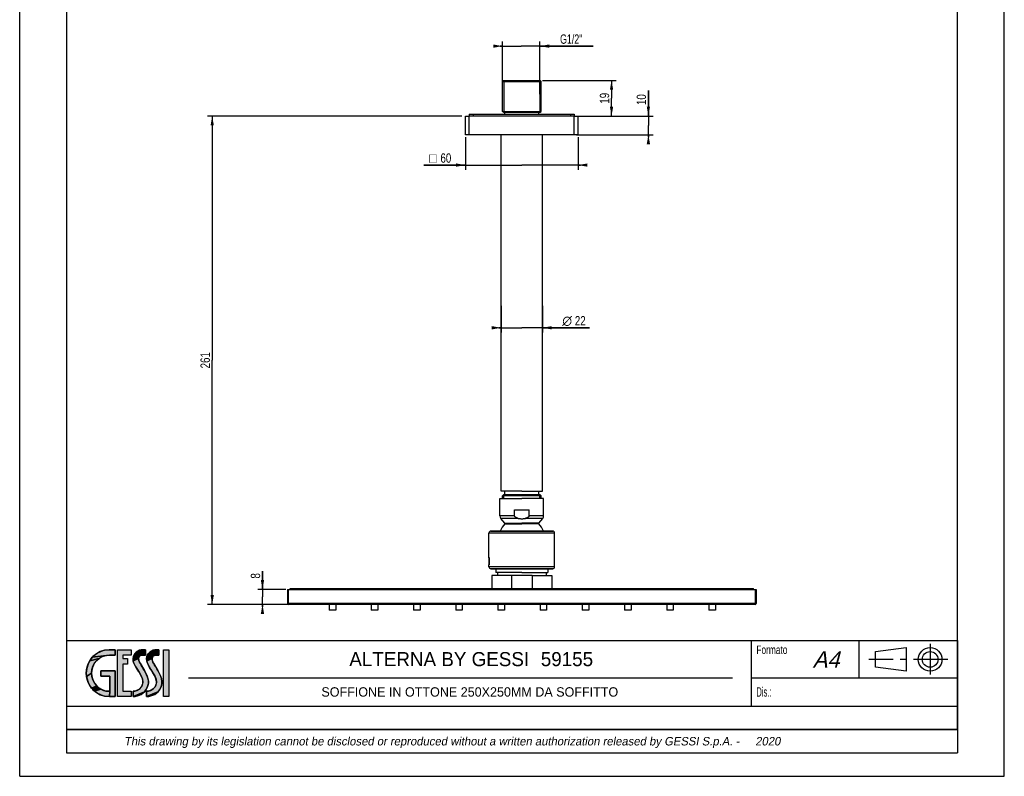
# Model space of a CAD drawing. Header units: millimetres. Extents: x 0 to 210, y 0 to 297.
# Tile 1 of 2: x 0 to 210, y 0 to 161. Entities that reach past the tile are written whole.
import ezdxf
from ezdxf.enums import TextEntityAlignment as Align

# ---------------------------------------------------------------- set-up
doc = ezdxf.new("R2010")
doc.units = ezdxf.units.MM
doc.header["$LTSCALE"] = 19.36
doc.linetypes.add('CENTER', pattern=[0.6, 0.375, -0.075, 0.075, -0.075])
doc.layers.get('0').update_dxf_attribs({"linetype": 'CONTINUOUS'})
for name, color, linetype in [('00_COMPONENTI', 7, 'CONTINUOUS'), ('50_QUOTE', 7, 'CONTINUOUS'), ('52_NOTE', 7, 'CONTINUOUS'), ('54_SIMBOLI', 7, 'CONTINUOUS')]:
    doc.layers.add(name, color=color, linetype=linetype)
doc.styles.get("Standard").update_dxf_attribs({"font": 'txt', "width": 1.15})
doc.styles.add('TEXTSTYLE_2', font='gdt', dxfattribs={"width": 1.15})
doc.styles.add('TEXTSTYLE_4', font='triumi.ttf')
doc.styles.add('TEXTSTYLE_5', font='triumb.ttf')
doc.styles.add('TEXTSTYLE_6', font='txt', dxfattribs={"width": 1.15})
doc.styles.add('TEXTSTYLE_7', font='trium.ttf')
doc.dimstyles.new('DIMSTYLE_1', dxfattribs={"dimtxt": 2, "dimasz": 2, "dimexe": 1, "dimexo": 0.5, "dimgap": 0.5, "dimtad": 1, "dimlfac": 2.5, "dimdsep": 46, "dimtxsty": 'Standard', "dimblk": '_FILLED', "dimblk1": '_FILLED', "dimblk2": '_FILLED', "dimcen": 0.09, "dimazin": 2, "dimtfac": 1, "dimtofl": 0, "dimtmove": 0, "dimatfit": 3, "dimldrblk": '_FILLED', "dimfxl": 0, "dimtolj": 1, "dimarcsym": 0})
doc.dimstyles.new('DIMSTYLE_2', dxfattribs={"dimtxt": 2, "dimasz": 2, "dimexe": 1, "dimexo": 0.5, "dimgap": 0.5, "dimtad": 1, "dimdec": 0, "dimlfac": 2.5, "dimdsep": 46, "dimtxsty": 'Standard', "dimblk": '_FILLED', "dimblk1": '_FILLED', "dimblk2": '_FILLED', "dimcen": 0.09, "dimazin": 2, "dimtfac": 1, "dimtdec": 0, "dimtofl": 0, "dimtmove": 0, "dimatfit": 3, "dimldrblk": '_FILLED', "dimfxl": 0, "dimtolj": 1, "dimarcsym": 0})

# ---------------------------------------------------------------- blocks, each defined once
blk = doc.blocks.new('_FILLED')
at = {"color": 0, "linetype": 'ByBlock'}
blk.add_solid([(0, 0), (-1, 0.175), (-1, -0.175)], dxfattribs=at)
blk = doc.blocks.new('*D1')
at = {"color": 2, "linetype": 'Continuous'}
for p, q in [((51.78, 39.86), (51.78, 43.74)), ((51.78, 43.74), (51.78, 38.26)), ((56.79, 39.86), (50.78, 39.86)), ((51.78, 36.16), (51.78, 38.26)), ((56.79, 36.66), (50.78, 36.66)), ((51.78, 36.66), (51.78, 36.16))]:
    blk.add_line(p, q, dxfattribs=at)
at = {"color": 2, "linetype": 'Continuous', "xscale": 2, "yscale": 2, "zscale": 2}
for p, rotation in [((51.78, 39.86), 270), ((51.78, 36.66), 90)]:
    blk.add_blockref('_FILLED', p, dxfattribs=dict(at, rotation=rotation))
at = {"color": 2, "linetype": 'Continuous', "width": 0.776952}
blk.add_text('8', height=2, rotation=90, dxfattribs=at).set_placement((51.28, 42.19))
blk = doc.blocks.new('*D3')
at = {"layer": '50_QUOTE', "color": 2, "linetype": 'Continuous'}
for p, q in [((94.32, 140.86), (40.06, 140.86)), ((41.06, 140.86), (41.06, 88.76)), ((41.06, 36.66), (41.06, 88.76)), ((106.59, 36.66), (40.06, 36.66))]:
    blk.add_line(p, q, dxfattribs=at)
at = {"layer": '50_QUOTE', "color": 2, "linetype": 'Continuous', "xscale": 2, "yscale": 2, "zscale": 2}
for p, rotation in [((41.06, 140.86), 90), ((41.06, 36.66), 270)]:
    blk.add_blockref('_FILLED', p, dxfattribs=dict(at, rotation=rotation))
at = {"layer": '50_QUOTE', "color": 2, "linetype": 'Continuous', "width": 0.776952}
blk.add_text('261', height=2, rotation=90, dxfattribs=at).set_placement((40.56, 88.76), align=Align.CENTER)
blk = doc.blocks.new('*D4')
at = {"layer": '50_QUOTE', "color": 2, "linetype": 'Continuous'}
for p, q in [((102.69, 100.36), (102.69, 94.69)), ((111.49, 100.36), (111.49, 94.69)), ((102.69, 95.69), (102.19, 95.69)), ((102.19, 95.69), (107.09, 95.69)), ((121.5, 95.69), (107.09, 95.69)), ((111.49, 95.69), (121.5, 95.69))]:
    blk.add_line(p, q, dxfattribs=at)
at = {"layer": '50_QUOTE', "color": 2, "linetype": 'Continuous', "xscale": 2, "yscale": 2, "zscale": 2}
blk.add_blockref('_FILLED', (102.69, 95.69), dxfattribs=at)
at = {"layer": '50_QUOTE', "color": 2, "linetype": 'Continuous', "xscale": 2, "yscale": 2, "zscale": 2, "rotation": 180}
blk.add_blockref('_FILLED', (111.49, 95.69), dxfattribs=at)
at = {"layer": '50_QUOTE', "color": 2, "linetype": 'Continuous', "style": 'TEXTSTYLE_2'}
blk.add_text('n', height=2, dxfattribs=at).set_placement((115.73, 96.19))
at = {"layer": '50_QUOTE', "color": 2, "linetype": 'Continuous', "width": 0.776952}
blk.add_text('22', height=2, dxfattribs=at).set_placement((118.4, 96.19))
blk = doc.blocks.new('*D5')
at = {"layer": '50_QUOTE', "color": 2, "linetype": 'Continuous'}
for p, q in [((102.99, 155.78), (102.49, 155.78)), ((102.49, 155.78), (106.96, 155.78)), ((102.99, 156.28), (102.99, 156.78)), ((102.99, 145.56), (102.99, 156.28)), ((122.29, 155.78), (106.96, 155.78)), ((110.93, 156.28), (110.93, 156.78)), ((110.93, 145.56), (110.93, 156.28)), ((110.93, 155.78), (122.29, 155.78))]:
    blk.add_line(p, q, dxfattribs=at)
at = {"layer": '50_QUOTE', "color": 2, "linetype": 'Continuous', "xscale": 2, "yscale": 2, "zscale": 2}
blk.add_blockref('_FILLED', (102.99, 155.78), dxfattribs=at)
at = {"layer": '50_QUOTE', "color": 2, "linetype": 'Continuous', "xscale": 2, "yscale": 2, "zscale": 2, "rotation": 180}
blk.add_blockref('_FILLED', (110.93, 155.78), dxfattribs=at)
at = {"layer": '50_QUOTE', "color": 2, "linetype": 'Continuous', "width": 0.704089}
blk.add_text('G1/2"', height=2, dxfattribs=at).set_placement((115.25, 156.28))
blk = doc.blocks.new('*D6')
at = {"layer": '50_QUOTE', "color": 2, "linetype": 'Continuous'}
for p, q in [((95.09, 136.36), (95.09, 129.4)), ((119.09, 136.36), (119.09, 129.4)), ((95.09, 130.4), (86.19, 130.4)), ((86.19, 130.4), (107.09, 130.4)), ((119.59, 130.4), (107.09, 130.4)), ((119.09, 130.4), (119.59, 130.4))]:
    blk.add_line(p, q, dxfattribs=at)
at = {"layer": '50_QUOTE', "color": 2, "linetype": 'Continuous', "xscale": 2, "yscale": 2, "zscale": 2}
blk.add_blockref('_FILLED', (95.09, 130.4), dxfattribs=at)
at = {"layer": '50_QUOTE', "color": 2, "linetype": 'Continuous', "xscale": 2, "yscale": 2, "zscale": 2, "rotation": 180}
blk.add_blockref('_FILLED', (119.09, 130.4), dxfattribs=at)
at = {"layer": '50_QUOTE', "color": 2, "linetype": 'Continuous', "style": 'TEXTSTYLE_2'}
blk.add_text('o', height=2, dxfattribs=at).set_placement((88.94, 130.9), align=Align.RIGHT)
at = {"layer": '50_QUOTE', "color": 2, "linetype": 'Continuous', "width": 0.776952}
blk.add_text('60', height=2, dxfattribs=at).set_placement((92.05, 130.9), align=Align.RIGHT)
blk = doc.blocks.new('*D7')
at = {"layer": '50_QUOTE', "color": 2, "linetype": 'Continuous'}
for p, q in [((134.09, 140.86), (134.09, 146.31)), ((134.09, 146.31), (134.09, 138.86)), ((118.79, 140.86), (135.09, 140.86)), ((134.09, 136.36), (134.09, 138.86)), ((118.79, 136.86), (135.09, 136.86)), ((134.09, 136.86), (134.09, 136.36))]:
    blk.add_line(p, q, dxfattribs=at)
at = {"layer": '50_QUOTE', "color": 2, "linetype": 'Continuous', "xscale": 2, "yscale": 2, "zscale": 2}
for p, rotation in [((134.09, 140.86), 270), ((134.09, 136.86), 90)]:
    blk.add_blockref('_FILLED', p, dxfattribs=dict(at, rotation=rotation))
at = {"layer": '50_QUOTE', "color": 2, "linetype": 'Continuous', "width": 0.776952}
blk.add_text('10', height=2, rotation=90, dxfattribs=at).set_placement((133.59, 143.21))
blk = doc.blocks.new('*D8')
at = {"layer": '50_QUOTE', "color": 2, "linetype": 'Continuous'}
for p, q in [((111.49, 148.46), (127.23, 148.46)), ((126.23, 148.46), (126.23, 144.66)), ((126.23, 140.86), (126.23, 144.66)), ((118.79, 140.86), (127.23, 140.86))]:
    blk.add_line(p, q, dxfattribs=at)
at = {"layer": '50_QUOTE', "color": 2, "linetype": 'Continuous', "xscale": 2, "yscale": 2, "zscale": 2}
for p, rotation in [((126.23, 148.46), 90), ((126.23, 140.86), 270)]:
    blk.add_blockref('_FILLED', p, dxfattribs=dict(at, rotation=rotation))
at = {"layer": '50_QUOTE', "color": 2, "linetype": 'Continuous', "width": 0.776952}
blk.add_text('19', height=2, rotation=90, dxfattribs=at).set_placement((125.73, 144.66), align=Align.CENTER)
blk = doc.blocks.new('LOGOGESSI2D_BL0', base_point=(23, 22))
at = {"layer": '54_SIMBOLI', "linetype": 'Continuous'}
for points in [[(17.41, 25.43), (16.9, 25.11), (14.93, 24.62), (15.32, 25.19), (15.49, 25.39), (18.54, 25.8), (17.96, 25.66)], [(18.44, 26.95), (19.11, 27), (20.39, 27), (20.39, 25.85), (19.12, 25.85), (18.54, 25.8), (15.49, 25.39), (15.99, 25.86), (16.55, 26.27), (17.14, 26.58), (17.78, 26.81)], [(23.78, 27), (23.79, 25.85), (22.03, 25.85), (22.03, 25.11), (23, 25.11), (23, 23.95), (22.03, 23.95), (22.03, 18.15), (23.78, 18.15), (23.78, 17), (20.87, 17), (20.87, 27)], [(25.5, 25.56), (25.4, 25.36), (25.36, 25.11), (24.2, 24.67), (24.18, 25.13), (24.24, 25.54), (25.92, 25.81), (25.67, 25.71)], [(26, 26.98), (26.24, 27), (26.82, 27), (26.82, 25.85), (26.26, 25.85), (25.92, 25.81), (24.24, 25.54), (24.38, 25.9), (24.58, 26.21), (24.85, 26.49), (25.19, 26.71), (25.59, 26.88)], [(28.39, 25.56), (28.29, 25.36), (28.25, 25.11), (27.09, 24.67), (27.07, 25.13), (27.13, 25.54), (28.81, 25.81), (28.56, 25.71)], [(28.89, 26.98), (29.13, 27), (29.71, 27), (29.71, 25.85), (29.15, 25.85), (28.81, 25.81), (27.13, 25.54), (27.27, 25.9), (27.47, 26.21), (27.75, 26.49), (28.08, 26.71), (28.48, 26.88)], [(16.44, 24.72), (16.05, 24.26), (15.74, 23.74), (15.51, 23.19), (15.37, 22.6), (15.32, 22), (14.24, 21.31), (14.19, 22), (14.24, 22.69), (14.38, 23.36), (14.61, 24.01), (14.93, 24.62), (16.9, 25.11)], [(25.39, 24.79), (25.51, 24.41), (25.66, 24.12), (26.6, 22.55), (26.88, 22.04), (27.17, 21.4), (27.35, 20.84), (27.44, 20.33), (27.44, 19.85), (27.36, 19.39), (27.2, 18.94), (26.92, 18.43), (26.6, 18.02), (24.19, 17), (24.19, 18.15), (24.55, 18.2), (24.99, 18.32), (25.35, 18.49), (25.66, 18.72), (25.92, 19.03), (26.15, 19.43), (26.26, 19.77), (26.29, 20.13), (26.24, 20.53), (26.11, 20.98), (25.86, 21.52), (25.46, 22.2), (25.4, 22.3), (24.81, 23.23), (24.48, 23.83), (24.29, 24.29), (24.2, 24.67), (25.36, 25.11)], [(28.28, 24.79), (28.4, 24.41), (28.55, 24.12), (29.49, 22.55), (29.77, 22.04), (30.06, 21.4), (30.24, 20.84), (30.33, 20.33), (30.33, 19.85), (30.25, 19.39), (30.09, 18.94), (29.81, 18.43), (29.49, 18.02), (27.08, 17), (27.08, 18.15), (27.44, 18.2), (27.88, 18.32), (28.24, 18.49), (28.55, 18.72), (28.82, 19.03), (29.04, 19.43), (29.15, 19.77), (29.18, 20.13), (29.14, 20.53), (29, 20.98), (28.75, 21.52), (28.36, 22.2), (28.29, 22.3), (27.7, 23.23), (27.37, 23.83), (27.18, 24.29), (27.09, 24.67), (28.25, 25.11)], [(15.37, 21.43), (15.51, 20.85), (15.75, 20.27), (16.03, 19.8), (16.42, 19.31), (15.33, 18.81), (14.93, 19.38), (14.61, 19.99), (14.38, 20.64), (14.24, 21.31), (15.32, 22)], [(17.28, 21.36), (17.28, 22.51), (20.39, 22.51), (20.39, 17), (19.12, 17), (19.24, 18.15), (19.24, 21.36)], [(16.86, 18.89), (17.34, 18.57), (15.99, 18.14), (15.5, 18.61), (15.33, 18.81), (16.42, 19.31)], [(18.88, 18.15), (19.2, 18.15), (19.24, 18.15), (19.12, 17), (18.44, 17.05), (17.78, 17.19), (17.15, 17.42), (16.55, 17.73), (15.99, 18.14), (17.34, 18.57), (17.84, 18.34), (18.35, 18.2)], [(24.84, 17.1), (24.19, 17), (26.6, 18.02), (26.25, 17.7), (25.85, 17.44), (25.39, 17.24)], [(27.73, 17.1), (27.08, 17), (29.49, 18.02), (29.14, 17.7), (28.74, 17.44), (28.28, 17.24)]]:
    blk.add_hatch(color=7, dxfattribs=at).paths.add_polyline_path(points)
at = {"layer": '54_SIMBOLI', "color": 7, "linetype": 'Continuous'}
for p, q in [((20.87, 27), (23.78, 27)), ((20.87, 17), (20.87, 27)), ((20.87, 17), (20.87, 27)), ((20.87, 27), (23.78, 27)), ((23.79, 25.85), (22.03, 25.85)), ((22.03, 25.85), (22.03, 25.11)), ((23.79, 25.85), (22.03, 25.85)), ((22.03, 25.85), (22.03, 25.11)), ((23.78, 27), (23.79, 25.85)), ((23.78, 27), (23.79, 25.85)), ((30.66, 17), (30.67, 27)), ((30.66, 17), (30.67, 27)), ((30.67, 27), (31.81, 27)), ((30.67, 27), (31.81, 27)), ((31.81, 27), (31.8, 17)), ((31.81, 27), (31.8, 17)), ((22.03, 25.11), (23, 25.11)), ((22.03, 25.11), (23, 25.11)), ((23, 23.95), (22.03, 23.95)), ((22.03, 23.95), (22.03, 18.15)), ((23, 23.95), (22.03, 23.95)), ((22.03, 23.95), (22.03, 18.15)), ((23, 25.11), (23, 23.95)), ((23, 25.11), (23, 23.95)), ((23.78, 17), (20.87, 17)), ((23.78, 17), (20.87, 17)), ((22.03, 18.15), (23.78, 18.15)), ((22.03, 18.15), (23.78, 18.15)), ((23.78, 18.15), (23.78, 17)), ((23.78, 18.15), (23.78, 17)), ((31.8, 17), (30.66, 17)), ((31.8, 17), (30.66, 17))]:
    blk.add_line(p, q, dxfattribs=at)
for points in [[(17.41, 25.43), (16.9, 25.11), (14.93, 24.62), (15.32, 25.19), (15.49, 25.39), (18.54, 25.8), (17.96, 25.66), (17.41, 25.43)], [(18.44, 26.95), (19.11, 27), (20.39, 27), (20.39, 25.85), (19.12, 25.85), (18.54, 25.8), (15.49, 25.39), (15.99, 25.86), (16.55, 26.27), (17.14, 26.58), (17.78, 26.81), (18.44, 26.95)], [(23.78, 27), (23.79, 25.85), (22.03, 25.85), (22.03, 25.11), (23, 25.11), (23, 23.95), (22.03, 23.95), (22.03, 18.15), (23.78, 18.15), (23.78, 17), (20.87, 17), (20.87, 27), (23.78, 27)], [(25.5, 25.56), (25.4, 25.36), (25.36, 25.11), (24.2, 24.67), (24.18, 25.13), (24.24, 25.54), (25.92, 25.81), (25.67, 25.71), (25.5, 25.56)], [(26, 26.98), (26.24, 27), (26.82, 27), (26.82, 25.85), (26.26, 25.85), (25.92, 25.81), (24.24, 25.54), (24.38, 25.9), (24.58, 26.21), (24.85, 26.49), (25.19, 26.71), (25.59, 26.88), (26, 26.98)], [(28.39, 25.56), (28.29, 25.36), (28.25, 25.11), (27.09, 24.67), (27.07, 25.13), (27.13, 25.54), (28.81, 25.81), (28.56, 25.71), (28.39, 25.56)], [(28.89, 26.98), (29.13, 27), (29.71, 27), (29.71, 25.85), (29.15, 25.85), (28.81, 25.81), (27.13, 25.54), (27.27, 25.9), (27.47, 26.21), (27.75, 26.49), (28.08, 26.71), (28.48, 26.88), (28.89, 26.98)], [(16.44, 24.72), (16.05, 24.26), (15.74, 23.74), (15.51, 23.19), (15.37, 22.6), (15.32, 22), (14.24, 21.31), (14.19, 22), (14.24, 22.69), (14.38, 23.36), (14.61, 24.01), (14.93, 24.62), (16.9, 25.11), (16.44, 24.72)], [(25.39, 24.79), (25.51, 24.41), (25.66, 24.12), (26.6, 22.55), (26.88, 22.04), (27.17, 21.4), (27.35, 20.84), (27.44, 20.33), (27.44, 19.85), (27.36, 19.39), (27.2, 18.94), (26.92, 18.43), (26.6, 18.02), (24.19, 17), (24.19, 18.15), (24.55, 18.2), (24.99, 18.32), (25.35, 18.49), (25.66, 18.72), (25.92, 19.03), (26.15, 19.43), (26.26, 19.77), (26.29, 20.13), (26.24, 20.53), (26.11, 20.98), (25.86, 21.52), (25.46, 22.2), (25.4, 22.3), (24.81, 23.23), (24.48, 23.83), (24.29, 24.29), (24.2, 24.67), (25.36, 25.11), (25.39, 24.79)], [(28.28, 24.79), (28.4, 24.41), (28.55, 24.12), (29.49, 22.55), (29.77, 22.04), (30.06, 21.4), (30.24, 20.84), (30.33, 20.33), (30.33, 19.85), (30.25, 19.39), (30.09, 18.94), (29.81, 18.43), (29.49, 18.02), (27.08, 17), (27.08, 18.15), (27.44, 18.2), (27.88, 18.32), (28.24, 18.49), (28.55, 18.72), (28.82, 19.03), (29.04, 19.43), (29.15, 19.77), (29.18, 20.13), (29.14, 20.53), (29, 20.98), (28.75, 21.52), (28.36, 22.2), (28.29, 22.3), (27.7, 23.23), (27.37, 23.83), (27.18, 24.29), (27.09, 24.67), (28.25, 25.11), (28.28, 24.79)], [(15.37, 21.43), (15.51, 20.85), (15.75, 20.27), (16.03, 19.8), (16.42, 19.31), (15.33, 18.81), (14.93, 19.38), (14.61, 19.99), (14.38, 20.64), (14.24, 21.31), (15.32, 22), (15.37, 21.43)], [(17.28, 21.36), (17.28, 22.51), (20.39, 22.51), (20.39, 17), (19.12, 17), (19.24, 18.15), (19.24, 21.36), (17.28, 21.36)], [(16.86, 18.89), (17.34, 18.57), (15.99, 18.14), (15.5, 18.61), (15.33, 18.81), (16.42, 19.31), (16.86, 18.89)], [(18.88, 18.15), (19.2, 18.15), (19.24, 18.15), (19.12, 17), (18.44, 17.05), (17.78, 17.19), (17.15, 17.42), (16.55, 17.73), (15.99, 18.14), (17.34, 18.57), (17.84, 18.34), (18.35, 18.2), (18.88, 18.15)], [(24.84, 17.1), (24.19, 17), (26.6, 18.02), (26.25, 17.7), (25.85, 17.44), (25.39, 17.24), (24.84, 17.1)], [(27.73, 17.1), (27.08, 17), (29.49, 18.02), (29.14, 17.7), (28.74, 17.44), (28.28, 17.24), (27.73, 17.1)]]:
    blk.add_lwpolyline(points, dxfattribs=at)
for points, knots in [([(20.39, 25.85), (20.39, 25.85), (19.12, 25.85), (19.12, 25.85), (17.08, 25.85), (15.32, 24.16), (15.32, 22), (15.32, 20.11), (16.91, 18.15), (18.88, 18.15), (18.93, 18.15), (19.24, 18.15), (19.24, 18.15), (19.24, 18.15), (19.24, 21.36), (19.24, 21.36), (19.24, 21.36), (17.28, 21.36), (17.28, 21.36), (17.28, 21.36), (17.28, 22.51), (17.28, 22.51), (17.28, 22.51), (20.39, 22.51), (20.39, 22.51), (20.39, 22.51), (20.39, 17), (20.39, 17), (20.39, 17), (19.12, 17), (19.12, 17), (16.38, 17), (14.19, 19.26), (14.19, 22), (14.19, 24.74), (16.39, 27), (19.11, 27), (19.11, 27), (20.39, 27), (20.39, 27), (20.39, 27), (20.39, 25.85), (20.39, 25.85)], [0, 0, 0, 0, 1, 1, 1, 2, 2, 2, 3, 3, 3, 4, 4, 4, 5, 5, 5, 6, 6, 6, 7, 7, 7, 8, 8, 8, 9, 9, 9, 10, 10, 10, 11, 11, 11, 12, 12, 12, 13, 13, 13, 14, 14, 14, 14]), ([(20.39, 25.85), (20.39, 25.85), (19.12, 25.85), (19.12, 25.85), (17.08, 25.85), (15.32, 24.16), (15.32, 22), (15.32, 20.11), (16.91, 18.15), (18.88, 18.15), (18.93, 18.15), (19.24, 18.15), (19.24, 18.15), (19.24, 18.15), (19.24, 21.36), (19.24, 21.36), (19.24, 21.36), (17.28, 21.36), (17.28, 21.36), (17.28, 21.36), (17.28, 22.51), (17.28, 22.51), (17.28, 22.51), (20.39, 22.51), (20.39, 22.51), (20.39, 22.51), (20.39, 17), (20.39, 17), (20.39, 17), (19.12, 17), (19.12, 17), (16.38, 17), (14.19, 19.26), (14.19, 22), (14.19, 24.74), (16.39, 27), (19.11, 27), (19.11, 27), (20.39, 27), (20.39, 27), (20.39, 27), (20.39, 25.85), (20.39, 25.85)], [0, 0, 0, 0, 1, 1, 1, 2, 2, 2, 3, 3, 3, 4, 4, 4, 5, 5, 5, 6, 6, 6, 7, 7, 7, 8, 8, 8, 9, 9, 9, 10, 10, 10, 11, 11, 11, 12, 12, 12, 13, 13, 13, 14, 14, 14, 14]), ([(26.26, 25.85), (25.05, 25.85), (25.29, 24.75), (25.66, 24.12), (25.96, 23.61), (26.26, 23.12), (26.6, 22.55), (27.33, 21.29), (27.74, 20.12), (27.2, 18.94), (26.53, 17.5), (25.46, 17.13), (24.19, 17), (24.19, 17), (24.19, 18.15), (24.19, 18.15), (25, 18.24), (25.72, 18.49), (26.15, 19.43), (26.91, 21.08), (24.4, 23.12), (24.2, 24.67), (23.97, 26.43), (25.52, 27), (26.24, 27), (26.24, 27), (26.82, 27), (26.82, 27), (26.82, 27), (26.82, 25.85), (26.82, 25.85), (26.82, 25.85), (26.26, 25.85), (26.26, 25.85)], [0, 0, 0, 0, 1, 1, 1, 2, 2, 2, 3, 3, 3, 4, 4, 4, 5, 5, 5, 6, 6, 6, 7, 7, 7, 8, 8, 8, 9, 9, 9, 10, 10, 10, 11, 11, 11, 11]), ([(26.26, 25.85), (25.05, 25.85), (25.29, 24.75), (25.66, 24.12), (25.96, 23.61), (26.26, 23.12), (26.6, 22.55), (27.33, 21.29), (27.74, 20.12), (27.2, 18.94), (26.53, 17.5), (25.46, 17.13), (24.19, 17), (24.19, 17), (24.19, 18.15), (24.19, 18.15), (25, 18.24), (25.72, 18.49), (26.15, 19.43), (26.91, 21.08), (24.4, 23.12), (24.2, 24.67), (23.97, 26.43), (25.52, 27), (26.24, 27), (26.24, 27), (26.82, 27), (26.82, 27), (26.82, 27), (26.82, 25.85), (26.82, 25.85), (26.82, 25.85), (26.26, 25.85), (26.26, 25.85)], [0, 0, 0, 0, 1, 1, 1, 2, 2, 2, 3, 3, 3, 4, 4, 4, 5, 5, 5, 6, 6, 6, 7, 7, 7, 8, 8, 8, 9, 9, 9, 10, 10, 10, 11, 11, 11, 11]), ([(29.15, 25.85), (27.94, 25.85), (28.18, 24.75), (28.55, 24.12), (28.85, 23.61), (29.15, 23.12), (29.49, 22.55), (30.22, 21.29), (30.64, 20.12), (30.09, 18.94), (29.42, 17.5), (28.35, 17.13), (27.08, 17), (27.08, 17), (27.08, 18.15), (27.08, 18.15), (27.9, 18.24), (28.61, 18.49), (29.04, 19.43), (29.8, 21.08), (27.29, 23.12), (27.09, 24.67), (26.86, 26.43), (28.41, 27), (29.13, 27), (29.13, 27), (29.71, 27), (29.71, 27), (29.71, 27), (29.71, 25.85), (29.71, 25.85), (29.71, 25.85), (29.15, 25.85), (29.15, 25.85)], [0, 0, 0, 0, 1, 1, 1, 2, 2, 2, 3, 3, 3, 4, 4, 4, 5, 5, 5, 6, 6, 6, 7, 7, 7, 8, 8, 8, 9, 9, 9, 10, 10, 10, 11, 11, 11, 11]), ([(29.15, 25.85), (27.94, 25.85), (28.18, 24.75), (28.55, 24.12), (28.85, 23.61), (29.15, 23.12), (29.49, 22.55), (30.22, 21.29), (30.64, 20.12), (30.09, 18.94), (29.42, 17.5), (28.35, 17.13), (27.08, 17), (27.08, 17), (27.08, 18.15), (27.08, 18.15), (27.9, 18.24), (28.61, 18.49), (29.04, 19.43), (29.8, 21.08), (27.29, 23.12), (27.09, 24.67), (26.86, 26.43), (28.41, 27), (29.13, 27), (29.13, 27), (29.71, 27), (29.71, 27), (29.71, 27), (29.71, 25.85), (29.71, 25.85), (29.71, 25.85), (29.15, 25.85), (29.15, 25.85)], [0, 0, 0, 0, 1, 1, 1, 2, 2, 2, 3, 3, 3, 4, 4, 4, 5, 5, 5, 6, 6, 6, 7, 7, 7, 8, 8, 8, 9, 9, 9, 10, 10, 10, 11, 11, 11, 11])]:
    blk.add_open_spline(points, degree=3, knots=knots, dxfattribs=at)
blk.add_solid([(31.8, 17), (30.66, 17), (31.81, 27), (30.67, 27)], dxfattribs=at)
blk = doc.blocks.new('TAB_SYM_UNI_BL1', base_point=(189.5, 25))
at = {"layer": '54_SIMBOLI', "color": 7, "linetype": 'Continuous'}
for p, q in [((182.52, 26.62), (189.07, 27.46)), ((189.07, 27.46), (189.07, 22.42)), ((182.52, 23.26), (182.52, 26.62)), ((189.07, 22.42), (182.52, 23.26))]:
    blk.add_line(p, q, dxfattribs=at)
at = {"layer": '54_SIMBOLI', "color": 2, "linetype": 'CENTER'}
for p, q in [((194.19, 28.25), (194.19, 21.75)), ((197.92, 24.95), (181.08, 24.95))]:
    blk.add_line(p, q, dxfattribs=at)
at = {"layer": '54_SIMBOLI', "color": 7, "linetype": 'Continuous'}
for radius in [2.52, 1.68]:
    blk.add_circle((194.18, 24.94), radius, dxfattribs=at)

msp = doc.modelspace()

# ---------------------------------------------------------------- linework, layer by layer
at = {"color": 7, "linetype": 'Continuous'}
for p, q in [((0, 0), (0, 297)), ((210, 0), (210, 297)), ((0, 0), (210, 0))]:
    msp.add_line(p, q, dxfattribs=at)
at = {"color": 2, "linetype": 'Continuous'}
for p, q in [((10, 29), (200, 29)), ((10, 29), (10, 15)), ((156, 29), (156, 15)), ((179, 29), (179, 21)), ((200, 29), (200, 15)), ((36, 21), (152, 21)), ((156, 21), (200, 21)), ((10, 15), (200, 15)), ((10, 15), (10, 5)), ((10, 15), (200, 15)), ((200, 15), (200, 5)), ((10, 10), (200, 10)), ((10, 5), (200, 5))]:
    msp.add_line(p, q, dxfattribs=at)
at = {"color": 7, "linetype": 'Continuous', "const_width": 0.3}
for points in [[(10, 10), (10, 287)], [(200, 10), (200, 287)], [(10, 10), (200, 10)]]:
    msp.add_lwpolyline(points, dxfattribs=at)
at = {"layer": '00_COMPONENTI', "color": 7, "linetype": 'Continuous'}
for p, q in [((103.1936, 148.459), (102.9936, 148.259)), ((102.9936, 141.859), (102.9936, 148.259)), ((102.9936, 148.259), (107.0936, 148.259)), ((103.1936, 148.459), (103.2536, 148.459)), ((103.2536, 148.459), (103.2603, 148.459)), ((103.2603, 148.459), (103.8936, 148.459)), ((103.8936, 148.459), (107.0936, 148.459)), ((107.0936, 148.459), (110.2936, 148.459)), ((107.0936, 148.259), (111.1936, 148.259)), ((110.2936, 148.459), (110.9268, 148.459)), ((110.9268, 148.459), (110.9336, 148.459)), ((110.9336, 148.459), (110.9936, 148.459)), ((110.9936, 148.459), (111.1936, 148.259)), ((111.1936, 141.859), (111.1936, 148.259)), ((95.0936, 140.859), (95.8936, 140.859)), ((95.0936, 136.859), (95.0936, 140.859)), ((95.0936, 136.859), (95.0936, 140.859)), ((95.8936, 141.259), (95.8936, 140.859)), ((95.8936, 141.259), (96.6936, 141.259)), ((118.2936, 140.859), (95.8936, 140.859)), ((96.6936, 141.259), (117.4936, 141.259)), ((103.1936, 141.659), (102.9936, 141.859)), ((102.9936, 141.859), (107.0936, 141.859)), ((103.1936, 141.659), (103.2536, 141.659)), ((103.2536, 141.659), (103.2603, 141.659)), ((103.2603, 141.659), (103.4935, 141.659)), ((103.4935, 141.659), (107.0936, 141.659)), ((103.4936, 141.259), (103.4936, 141.659)), ((107.0936, 141.859), (111.1936, 141.859)), ((107.0936, 141.659), (110.6936, 141.659)), ((110.6936, 141.659), (110.9268, 141.659)), ((110.6936, 141.259), (110.6936, 141.659)), ((110.9268, 141.659), (110.9336, 141.659)), ((110.9336, 141.659), (110.9936, 141.659)), ((110.9936, 141.659), (111.1936, 141.859)), ((117.4936, 141.259), (118.2936, 141.259)), ((118.2936, 141.259), (118.2936, 140.859)), ((118.2936, 141.259), (118.2936, 140.859)), ((118.2936, 140.859), (119.0936, 140.859)), ((119.0936, 136.859), (119.0936, 140.859)), ((95.8936, 136.859), (95.0936, 136.859)), ((118.2936, 136.859), (95.8936, 136.859)), ((102.6936, 60.859), (102.6936, 136.859)), ((111.4936, 60.859), (111.4936, 136.859)), ((119.0936, 136.859), (118.2936, 136.859)), ((102.4336, 55.5576), (102.4336, 59.259)), ((102.4336, 59.259), (102.8936, 59.259)), ((103.4936, 60.859), (102.6936, 60.859)), ((102.8936, 59.259), (102.8986, 59.259)), ((102.8986, 59.259), (107.0936, 59.259)), ((103.1936, 60.059), (102.9936, 59.859)), ((102.9936, 59.259), (102.9936, 59.859)), ((107.0936, 59.859), (102.9936, 59.859)), ((103.2536, 60.059), (103.1936, 60.059)), ((103.2603, 60.059), (103.2536, 60.059)), ((103.4936, 60.059), (103.2603, 60.059)), ((107.0936, 60.859), (103.4936, 60.859)), ((103.4936, 60.059), (103.4936, 60.859)), ((107.0936, 60.059), (103.4936, 60.059)), ((107.0936, 60.859), (110.6936, 60.859)), ((110.6937, 60.059), (107.0936, 60.059)), ((111.1936, 59.859), (107.0936, 59.859)), ((111.2886, 59.259), (107.0936, 59.259)), ((110.6936, 60.859), (111.4936, 60.859)), ((110.6936, 60.059), (110.6936, 60.859)), ((110.9268, 60.059), (110.6937, 60.059)), ((110.9336, 60.059), (110.9268, 60.059)), ((110.9936, 60.059), (110.9336, 60.059)), ((110.9936, 60.059), (111.1936, 59.859)), ((111.1936, 59.259), (111.1936, 59.859)), ((111.2936, 59.259), (111.2886, 59.259)), ((111.7536, 59.259), (111.2936, 59.259)), ((111.7536, 55.5576), (111.7536, 59.259)), ((105.5588, 56.859), (107.0936, 56.859)), ((105.5588, 55.5576), (105.5588, 56.859)), ((107.0936, 56.859), (108.6284, 56.859)), ((108.6284, 55.5576), (108.6284, 56.859)), ((103.4936, 54.0371), (102.6293, 55.0334)), ((110.6936, 54.0371), (111.5579, 55.0334)), ((103.4936, 53.871), (103.4936, 54.0371)), ((103.4936, 54.0371), (107.0936, 54.0371)), ((103.4936, 53.871), (107.0936, 53.871)), ((110.6936, 54.0371), (107.0936, 54.0371)), ((110.6936, 53.871), (107.0936, 53.871)), ((110.6936, 53.871), (110.6936, 54.0371)), ((100.0936, 46.699), (100.0936, 51.899)), ((102.3337, 52.299), (100.4936, 52.299)), ((100.4936, 52.299), (102.3336, 52.299)), ((102.3336, 52.299), (107.0936, 52.299)), ((107.0936, 52.299), (102.3337, 52.299)), ((111.8536, 52.299), (107.0936, 52.299)), ((107.0936, 52.299), (111.8536, 52.299)), ((113.6936, 52.299), (111.8536, 52.299)), ((111.8536, 52.299), (113.6936, 52.299)), ((114.0936, 44.699), (114.0936, 51.899)), ((100.0936, 46.699), (100.0937, 46.6979)), ((100.0937, 46.6979), (100.0939, 46.6961)), ((100.0936, 44.699), (100.0936, 45.099)), ((100.6936, 44.299), (100.4936, 44.299)), ((100.4936, 44.299), (100.6936, 44.299)), ((107.0936, 44.299), (100.6936, 44.299)), ((100.6936, 44.299), (107.0936, 44.299)), ((101.5336, 44.299), (101.5336, 43.459)), ((113.4936, 44.299), (107.0936, 44.299)), ((107.0936, 44.299), (113.4936, 44.299)), ((112.6536, 44.299), (112.6536, 43.459)), ((113.6936, 44.299), (113.4936, 44.299)), ((113.4936, 44.299), (113.6936, 44.299)), ((101.8936, 42.859), (100.6936, 42.859)), ((100.6936, 42.859), (100.6936, 40.059)), ((101.8936, 43.459), (101.5336, 43.459)), ((107.0936, 43.459), (101.8936, 43.459)), ((101.8936, 43.459), (101.8936, 42.859)), ((104.2336, 42.859), (101.8936, 42.859)), ((104.8665, 42.859), (104.2336, 42.859)), ((109.3207, 42.859), (104.8665, 42.859)), ((104.8665, 42.859), (104.8665, 40.059)), ((107.0936, 43.459), (112.2936, 43.459)), ((109.3207, 42.859), (109.9536, 42.859)), ((109.3207, 42.859), (109.3207, 40.059)), ((109.9536, 42.859), (112.2936, 42.859)), ((112.2936, 43.459), (112.2936, 42.859)), ((112.2936, 43.459), (112.6536, 43.459)), ((112.2936, 42.859), (113.4936, 42.859)), ((113.4936, 42.859), (113.4936, 40.059)), ((57.6936, 40.059), (156.4936, 40.059)), ((57.6936, 39.859), (57.6936, 40.059)), ((156.4936, 39.859), (156.4936, 40.059)), ((57.0936, 39.859), (57.2936, 39.859)), ((57.0936, 39.859), (57.0936, 36.859)), ((57.2936, 39.859), (156.8936, 39.859)), ((156.8936, 39.859), (157.0936, 39.859)), ((157.0936, 39.859), (157.0936, 36.859)), ((157.0936, 39.859), (157.0936, 36.859)), ((156.8936, 36.659), (57.2936, 36.659)), ((156.8936, 36.659), (57.2936, 36.659)), ((65.9936, 36.659), (65.9936, 35.459)), ((65.9936, 36.659), (65.9936, 35.459)), ((67.3936, 36.659), (67.3936, 35.459)), ((67.3936, 36.659), (67.3936, 35.459)), ((74.9936, 36.659), (74.9936, 35.459)), ((74.9936, 36.659), (74.9936, 35.459)), ((76.3936, 36.659), (76.3936, 35.459)), ((76.3936, 36.659), (76.3936, 35.459)), ((83.9936, 36.659), (83.9936, 35.459)), ((83.9936, 36.659), (83.9936, 35.459)), ((85.3936, 36.659), (85.3936, 35.459)), ((85.3936, 36.659), (85.3936, 35.459)), ((92.9936, 36.659), (92.9936, 35.459)), ((92.9936, 36.659), (92.9936, 35.459)), ((94.3936, 36.659), (94.3936, 35.459)), ((94.3936, 36.659), (94.3936, 35.459)), ((101.9936, 36.659), (101.9936, 35.459)), ((101.9936, 36.659), (101.9936, 35.459)), ((103.3936, 36.659), (103.3936, 35.459)), ((103.3936, 36.659), (103.3936, 35.459)), ((110.9936, 36.659), (110.9936, 35.459)), ((110.9936, 36.659), (110.9936, 35.459)), ((112.3936, 36.659), (112.3936, 35.459)), ((112.3936, 36.659), (112.3936, 35.459)), ((119.9936, 36.659), (119.9936, 35.459)), ((119.9936, 36.659), (119.9936, 35.459)), ((121.3936, 36.659), (121.3936, 35.459)), ((121.3936, 36.659), (121.3936, 35.459)), ((128.9936, 36.659), (128.9936, 35.459)), ((128.9936, 36.659), (128.9936, 35.459)), ((130.3936, 36.659), (130.3936, 35.459)), ((130.3936, 36.659), (130.3936, 35.459)), ((137.9936, 36.659), (137.9936, 35.459)), ((137.9936, 36.659), (137.9936, 35.459)), ((139.3936, 36.659), (139.3936, 35.459)), ((139.3936, 36.659), (139.3936, 35.459)), ((146.9936, 36.659), (146.9936, 35.459)), ((146.9936, 36.659), (146.9936, 35.459)), ((148.3936, 36.659), (148.3936, 35.459)), ((148.3936, 36.659), (148.3936, 35.459)), ((66.4002, 35.459), (65.9936, 35.459)), ((66.987, 35.459), (66.4002, 35.459)), ((67.3936, 35.459), (66.987, 35.459)), ((75.4002, 35.459), (74.9936, 35.459)), ((75.987, 35.459), (75.4002, 35.459)), ((76.3936, 35.459), (75.987, 35.459)), ((84.4002, 35.459), (83.9936, 35.459)), ((84.987, 35.459), (84.4002, 35.459)), ((85.3936, 35.459), (84.987, 35.459)), ((93.4002, 35.459), (92.9936, 35.459)), ((93.987, 35.459), (93.4002, 35.459)), ((94.3936, 35.459), (93.987, 35.459)), ((102.4002, 35.459), (101.9936, 35.459)), ((102.987, 35.459), (102.4002, 35.459)), ((103.3936, 35.459), (102.987, 35.459)), ((111.4002, 35.459), (110.9936, 35.459)), ((111.987, 35.459), (111.4002, 35.459)), ((112.3936, 35.459), (111.987, 35.459)), ((120.4002, 35.459), (119.9936, 35.459)), ((120.987, 35.459), (120.4002, 35.459)), ((121.3936, 35.459), (120.987, 35.459)), ((129.4002, 35.459), (128.9936, 35.459)), ((129.987, 35.459), (129.4002, 35.459)), ((130.3936, 35.459), (129.987, 35.459)), ((138.4002, 35.459), (137.9936, 35.459)), ((138.987, 35.459), (138.4002, 35.459)), ((139.3936, 35.459), (138.987, 35.459)), ((147.4002, 35.459), (146.9936, 35.459)), ((147.987, 35.459), (147.4002, 35.459)), ((148.3936, 35.459), (147.987, 35.459))]:
    msp.add_line(p, q, dxfattribs=at)
at = {"layer": '00_COMPONENTI', "color": 2, "linetype": 'Continuous'}
for p, q in [((103.2536, 148.459), (103.2536, 141.659)), ((110.9336, 148.459), (110.9336, 141.659)), ((103.2536, 59.259), (103.2536, 60.059)), ((110.9336, 59.259), (110.9336, 60.059)), ((100.0936, 46.699), (100.0936, 46.6989))]:
    msp.add_line(p, q, dxfattribs=at)
at = {"layer": '00_COMPONENTI', "color": 9, "linetype": 'Continuous'}
for p, q in [((95.8936, 136.859), (95.8936, 140.859)), ((96.6936, 141.259), (96.6936, 140.859)), ((117.4936, 141.259), (117.4936, 140.859)), ((118.2936, 136.859), (118.2936, 140.859)), ((105.5588, 55.5576), (102.4336, 55.5576)), ((106.3387, 55.0334), (102.6293, 55.0334)), ((111.5579, 55.0334), (107.8485, 55.0334)), ((111.7536, 55.5576), (108.6284, 55.5576)), ((107.0936, 51.899), (100.0936, 51.899)), ((114.0936, 51.899), (107.0936, 51.899)), ((107.0936, 44.699), (100.0936, 44.699)), ((114.0936, 44.699), (107.0936, 44.699)), ((57.2936, 39.859), (57.2936, 36.859)), ((156.8936, 39.859), (156.8936, 36.859)), ((57.2936, 36.859), (57.0936, 36.859)), ((156.8936, 36.859), (57.2936, 36.859)), ((57.2936, 36.659), (57.2936, 36.859)), ((157.0936, 36.859), (156.8936, 36.859)), ((156.8936, 36.859), (156.8936, 36.659))]:
    msp.add_line(p, q, dxfattribs=at)
at = {"layer": '00_COMPONENTI', "color": 7, "linetype": 'Continuous'}
for centre, radius, start, end in [((103.2336, 55.5576), 0.8, 180, 220.942588), ((110.9536, 55.5576), 0.8, 319.057412, 360), ((107.0936, 50.459), 4.96, 136.535977, 158.223722), ((107.0936, 50.459), 4.96, 21.776278, 43.464023), ((100.4936, 51.899), 0.4, 90, 180), ((113.6936, 51.899), 0.4, 0, 90), ((93.455, 45.8941), 6.6872, 0.041791, 6.887519), ((100.4936, 44.699), 0.4, 180, 270), ((113.6936, 44.699), 0.4, 270, 360), ((57.2936, 36.859), 0.2, 180, 270), ((57.2936, 36.859), 0.2, 180, 181.666074), ((156.8936, 36.859), 0.2, 270, 360), ((156.8936, 36.859), 0.2, 358.33363, 360)]:
    msp.add_arc(centre, radius, start, end, dxfattribs=at)
for points, knots in [([(106.3387, 55.0334), (106.2976, 55.0414), (106.2157, 55.0593), (106.0945, 55.0926), (105.9757, 55.134), (105.8608, 55.1852), (105.7524, 55.2492), (105.6714, 55.3166), (105.6177, 55.3812), (105.5854, 55.4353), (105.5639, 55.4948), (105.5588, 55.5367), (105.5588, 55.5576)], [0, 0, 0, 0, 0.125055, 0.25010663, 0.37515239, 0.50018512, 0.62518685, 0.75009173, 0.81260716, 0.87509855, 0.93755983, 1, 1, 1, 1]), ([(106.3387, 55.0334), (106.4629, 55.0092), (106.7137, 54.972), (106.967, 54.9593), (107.0936, 54.9593)], [0, 0, 0, 0, 0.50000823, 1, 1, 1, 1]), ([(107.0936, 54.9593), (107.2202, 54.9593), (107.4735, 54.972), (107.7243, 55.0092), (107.8485, 55.0334)], [0, 0, 0, 0, 0.49999177, 1, 1, 1, 1]), ([(108.6284, 55.5576), (108.6284, 55.5367), (108.6233, 55.4948), (108.6018, 55.4353), (108.5695, 55.3812), (108.5158, 55.3166), (108.4347, 55.2492), (108.3263, 55.1852), (108.2114, 55.134), (108.0927, 55.0926), (107.9715, 55.0593), (107.8896, 55.0414), (107.8485, 55.0334)], [0, 0, 0, 0, 0.06244033, 0.1249017, 0.18739311, 0.24990857, 0.37481348, 0.49981529, 0.624848, 0.74989367, 0.87494513, 1, 1, 1, 1]), ([(100.1422, 45.899), (100.1422, 45.8485), (100.141, 45.7484), (100.136, 45.6024), (100.1295, 45.4859), (100.1233, 45.3993), (100.1186, 45.3407), (100.1138, 45.2873), (100.1092, 45.2397), (100.1049, 45.1985), (100.1016, 45.1683), (100.0993, 45.1478), (100.0979, 45.1351), (100.0966, 45.1243), (100.0956, 45.1155), (100.0947, 45.1086), (100.0942, 45.104), (100.0939, 45.1014), (100.0938, 45.1002), (100.0936, 45.0994), (100.0936, 45.0991), (100.0936, 45.099)], [0, 0, 0, 0, 0.18903314, 0.37429086, 0.54646833, 0.62556753, 0.6990937, 0.7662115, 0.82610706, 0.87803296, 0.92130622, 0.93953801, 0.95543862, 0.96896944, 0.98009472, 0.98878329, 0.99500816, 0.99719103, 0.99875143, 0.99968783, 1, 1, 1, 1])]:
    msp.add_open_spline(points, degree=3, knots=knots, dxfattribs=at)
at = {"layer": '00_COMPONENTI', "color": 2, "linetype": 'Continuous'}
for points, knots in [([(100.1395, 45.899), (100.1395, 45.9259), (100.1391, 45.9798), (100.1377, 46.0599), (100.1355, 46.1384), (100.1324, 46.2146), (100.1287, 46.2874), (100.1245, 46.3565), (100.12, 46.4208), (100.1153, 46.4799), (100.1107, 46.5328), (100.1063, 46.5793), (100.1023, 46.6187), (100.099, 46.6507), (100.0963, 46.6749), (100.0945, 46.6912), (100.0938, 46.6975), (100.0936, 46.6987), (100.0936, 46.6989)], [0, 0, 0, 0, 0.06521739, 0.13043478, 0.19565217, 0.26086957, 0.32608696, 0.39130435, 0.45652174, 0.52173913, 0.58695652, 0.65217391, 0.7173913, 0.7826087, 0.84782609, 0.91304348, 0.97826087, 1, 1, 1, 1]), ([(100.0936, 46.6989), (100.0936, 46.6987), (100.0938, 46.6975), (100.0945, 46.6912), (100.0963, 46.6749), (100.099, 46.6507), (100.1023, 46.6187), (100.1063, 46.5793), (100.1107, 46.5328), (100.1153, 46.4799), (100.12, 46.4208), (100.1245, 46.3565), (100.1287, 46.2874), (100.1324, 46.2146), (100.1355, 46.1384), (100.1377, 46.0599), (100.1391, 45.9798), (100.1395, 45.9259), (100.1395, 45.899)], [0, 0, 0, 0, 0.02173913, 0.08695652, 0.15217391, 0.2173913, 0.2826087, 0.34782609, 0.41304348, 0.47826087, 0.54347826, 0.60869565, 0.67391304, 0.73913043, 0.80434783, 0.86956522, 0.93478261, 1, 1, 1, 1]), ([(100.1395, 45.899), (100.1395, 45.8721), (100.1391, 45.8182), (100.1377, 45.7381), (100.1355, 45.6596), (100.1324, 45.5834), (100.1287, 45.5106), (100.1245, 45.4414), (100.12, 45.3772), (100.1153, 45.3181), (100.1107, 45.2652), (100.1063, 45.2187), (100.1023, 45.1793), (100.099, 45.1473), (100.0963, 45.1231), (100.0945, 45.1068), (100.0937, 45.1), (100.0936, 45.099), (100.0936, 45.099)], [0, 0, 0, 0, 0.06451612, 0.12903223, 0.19354835, 0.25806447, 0.32258058, 0.3870967, 0.45161282, 0.51612893, 0.58064505, 0.64516117, 0.70967728, 0.7741934, 0.83870952, 0.90322563, 0.96774175, 1, 1, 1, 1]), ([(100.0936, 45.099), (100.0936, 45.099), (100.0937, 45.1), (100.0945, 45.1068), (100.0963, 45.1231), (100.099, 45.1473), (100.1023, 45.1793), (100.1063, 45.2187), (100.1107, 45.2652), (100.1153, 45.3181), (100.12, 45.3772), (100.1245, 45.4414), (100.1287, 45.5106), (100.1324, 45.5834), (100.1355, 45.6596), (100.1377, 45.7381), (100.1391, 45.8182), (100.1395, 45.8721), (100.1395, 45.899)], [0, 0, 0, 0, 0.03225788, 0.09677402, 0.16129016, 0.2258063, 0.29032244, 0.35483859, 0.41935473, 0.48387087, 0.54838701, 0.61290315, 0.67741929, 0.74193543, 0.80645158, 0.87096772, 0.93548386, 1, 1, 1, 1])]:
    msp.add_open_spline(points, degree=3, knots=knots, dxfattribs=at)

# ---------------------------------------------------------------- block references
at = {"layer": '54_SIMBOLI', "color": 2, "linetype": 'Continuous'}
for name, p in [('TAB_SYM_UNI_BL1', (189.5, 25)), ('LOGOGESSI2D_BL0', (23, 22))]:
    msp.add_blockref(name, p, dxfattribs=at)

# ---------------------------------------------------------------- texts
at = {"layer": '52_NOTE', "color": 2, "linetype": 'Continuous', "style": 'TEXTSTYLE_6'}
for s, height, width, p in [('Formato', 1.8, 0.737165, (157.125, 26.1)), ('Dis.: ', 2, 0.554036, (157.125, 17))]:
    msp.add_text(s, height=height, dxfattribs=dict(at, width=width)).set_placement(p)
at = {"layer": '52_NOTE', "color": 2, "linetype": 'Continuous'}
for s, height, style, p in [('ALTERNA BY GESSI', 3, 'TEXTSTYLE_5', (89.4771, 23.5)), ('59155', 3, 'TEXTSTYLE_5', (116.7205, 23.5)), ('SOFFIONE IN OTTONE 250X250MM DA SOFFITTO', 2, 'TEXTSTYLE_7', (96, 17))]:
    msp.add_text(s, height=height, dxfattribs=dict(at, style=style)).set_placement(p, align=Align.CENTER)
at = {"layer": '52_NOTE', "color": 2, "linetype": 'Continuous', "style": 'TEXTSTYLE_7', "oblique": 15}
msp.add_text('A4', height=3.5, dxfattribs=at).set_placement((169.125, 23.1883))
at = {"layer": '52_NOTE', "color": 2, "linetype": 'Continuous', "style": 'TEXTSTYLE_4', "oblique": 10}
for s, p in [('This drawing by its legislation cannot be disclosed or reproduced without a written authorization released by GESSI S.p.A. - ', (88.2194, 6.5861)), ('2020', (159.5685, 6.5861))]:
    msp.add_text(s, height=1.8, dxfattribs=at).set_placement(p, align=Align.CENTER)

# ---------------------------------------------------------------- dimensions: what is measured, and where the dimension line sits
at = {"color": 2, "linetype": 'Continuous'}
dim = msp.add_linear_dim(base=(51.7817, 39.859), p1=(57.2936, 36.659), p2=(57.2936, 39.859), angle=90, dimstyle='DIMSTYLE_1', dxfattribs=at)
dim.commit()
dim.dimension.update_dxf_attribs({"geometry": '*D1', "text_midpoint": (51.7817, 42.9537), "dimtype": 160})
at = {"layer": '50_QUOTE', "color": 2, "linetype": 'Continuous'}
for base, p1, p2, text, picture, middle in [((110.9336, 155.7814), (102.9936, 145.059), (110.9336, 145.059), 'G1/2"', '*D5', (118.7718, 155.7814)), ((119.0936, 130.3987), (95.0936, 136.859), (119.0936, 136.859), '{\\fgdt;o}<>', '*D6', (89.1162, 130.3987)), ((111.4936, 95.6933), (102.6936, 100.859), (111.4936, 100.859), '%%c<>', '*D4', (118.6176, 95.6933))]:
    dim = msp.add_linear_dim(base=base, p1=p1, p2=p2, text=text, dimstyle='DIMSTYLE_1', dxfattribs=at)
    dim.commit()
    dim.dimension.update_dxf_attribs({"geometry": picture, "text_midpoint": middle, "dimtype": 160})
for base, p1, p2, dimstyle, picture, middle in [((126.2343, 148.459), (118.2936, 140.859), (110.9936, 148.459), 'DIMSTYLE_1', '*D8', (126.2343, 144.7466)), ((134.0854, 140.859), (118.2936, 136.859), (118.2936, 140.859), 'DIMSTYLE_1', '*D7', (134.0854, 144.8466)), ((41.055590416, 140.8589978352), (107.0935891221, 36.6589978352), (94.8199061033, 140.8589978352), 'DIMSTYLE_2', '*D3', (41.055590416, 88.5400909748))]:
    dim = msp.add_linear_dim(base=base, p1=p1, p2=p2, angle=90, dimstyle=dimstyle, dxfattribs=at)
    dim.commit()
    dim.dimension.update_dxf_attribs({"geometry": picture, "text_midpoint": middle, "dimtype": 160})

doc.saveas('drawing.dxf')
